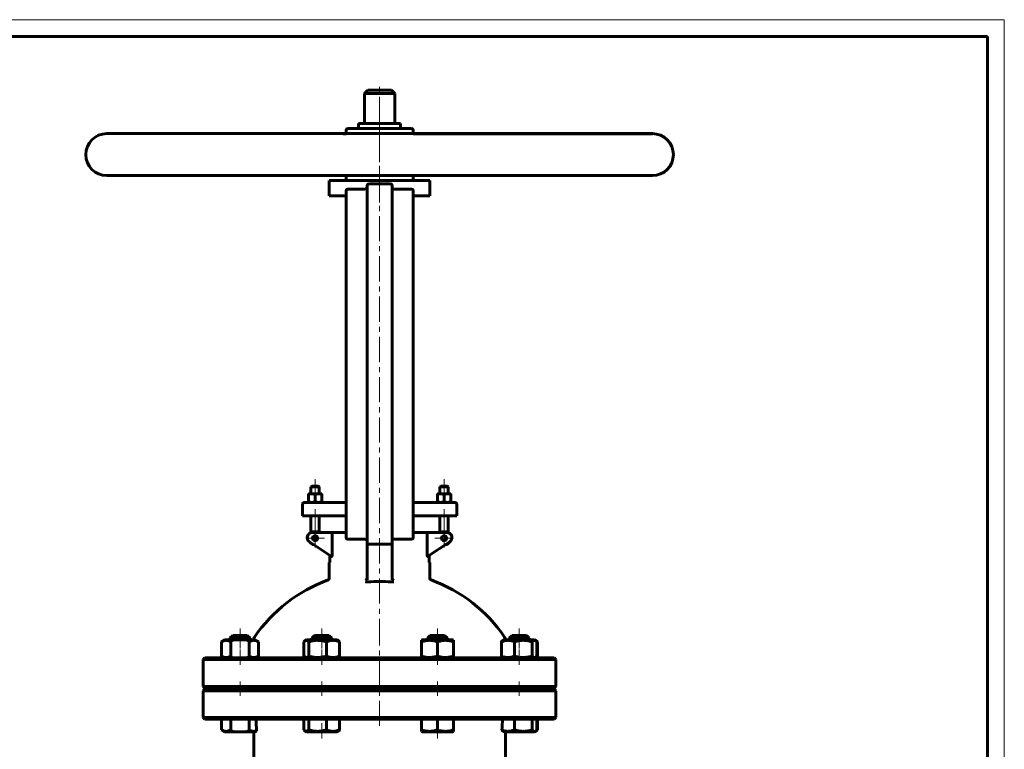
# Model space of a CAD drawing. Header units: millimetres. Extents: x 0 to 594, y 0 to 420.
# Tile 9 of 9: x 301 to 594, y 203 to 420. Entities that reach past the tile are written whole.
import ezdxf

# ---------------------------------------------------------------- set-up
doc = ezdxf.new("R2010")
doc.units = ezdxf.units.MM
for name, pattern in [('K5LT-1', [0]), ('K5LT_AXLED', [12, 7.5, -1.5, 1.5, -1.5]), ('K5LT_BASIC', [0]), ('K5LT_THIN', [0])]:
    doc.linetypes.add(name, pattern=pattern)
doc.layers.add('Системный слой (1)', color=251, linetype='Continuous', true_color=0x6c6c6c)

# ---------------------------------------------------------------- blocks, each defined once
blk = doc.blocks.new('U33')
at = {"layer": 'Системный слой (1)', "color": 143, "linetype": 'K5LT_BASIC', "lineweight": 60, "true_color": 0x33acca}
for start, end in [(109.917, 145.8521), (34.1479, 70.083)]:
    blk.add_arc((407.96, 210.72), 45, start, end, dxfattribs=at)
blk = doc.blocks.new('U34')
at = {"layer": 'Системный слой (1)', "color": 143, "linetype": 'K5LT_BASIC', "lineweight": 60, "true_color": 0x33acca}
for p, q in [((454.63, 230.14), (454.76, 230.21)), ((454.76, 230.21), (454.89, 230.27)), ((454.89, 230.27), (455.02, 230.34))]:
    blk.add_line(p, q, dxfattribs=at)
blk = doc.blocks.new('U35')
at = {"layer": 'Системный слой (1)', "color": 143, "linetype": 'K5LT_BASIC', "lineweight": 60, "true_color": 0x33acca}
for p, q in [((454.05, 229.78), (454.45, 230.02)), ((454.45, 230.02), (455.02, 230.34))]:
    blk.add_line(p, q, dxfattribs=at)
blk = doc.blocks.new('U36')
at = {"layer": 'Системный слой (1)', "color": 143, "linetype": 'K5LT_BASIC', "lineweight": 60, "true_color": 0x33acca}
for p, q in [((386.23, 207.78), (387.55, 207.78)), ((387.55, 207.78), (395.25, 207.78))]:
    blk.add_line(p, q, dxfattribs=at)
blk = doc.blocks.new('U37')
at = {"layer": 'Системный слой (1)', "color": 143, "linetype": 'K5LT_BASIC', "lineweight": 60, "true_color": 0x33acca}
for p, q in [((454.45, 234.95), (454.05, 235.18)), ((455.02, 234.62), (454.45, 234.95))]:
    blk.add_line(p, q, dxfattribs=at)
blk = doc.blocks.new('U38')
at = {"layer": 'Системный слой (1)', "color": 143, "linetype": 'K5LT_BASIC', "lineweight": 60, "true_color": 0x33acca}
for p, q in [((446.53, 235.66), (447.41, 235.66)), ((447.41, 235.66), (452.53, 235.66))]:
    blk.add_line(p, q, dxfattribs=at)
blk = doc.blocks.new('U39')
at = {"layer": 'Системный слой (1)', "color": 143, "linetype": 'K5LT_BASIC', "lineweight": 60, "true_color": 0x33acca}
for p, q in [((447.41, 236.53), (448.03, 236.53)), ((448.03, 236.53), (451.66, 236.53))]:
    blk.add_line(p, q, dxfattribs=at)
blk = doc.blocks.new('U40')
at = {"layer": 'Системный слой (1)', "color": 143, "linetype": 'K5LT_BASIC', "lineweight": 60, "true_color": 0x33acca}
for p, q in [((454.63, 208.14), (454.76, 208.21)), ((454.76, 208.21), (454.89, 208.27)), ((454.89, 208.27), (455.02, 208.34))]:
    blk.add_line(p, q, dxfattribs=at)
blk = doc.blocks.new('U41')
at = {"layer": 'Системный слой (1)', "color": 143, "linetype": 'K5LT_BASIC', "lineweight": 60, "true_color": 0x33acca}
for p, q in [((455.02, 208.34), (454.45, 208.02)), ((454.45, 208.02), (454.05, 207.78))]:
    blk.add_line(p, q, dxfattribs=at)
blk = doc.blocks.new('U42')
at = {"layer": 'Системный слой (1)', "color": 143, "linetype": 'K5LT_BASIC', "lineweight": 60, "true_color": 0x33acca}
for p, q in [((420.67, 207.78), (425.18, 207.78)), ((425.18, 207.78), (429.69, 207.78))]:
    blk.add_line(p, q, dxfattribs=at)
blk = doc.blocks.new('U43')
at = {"layer": 'Системный слой (1)', "color": 143, "linetype": 'K5LT_BASIC', "lineweight": 60, "true_color": 0x33acca}
for p, q in [((385.57, 234.75), (385.44, 234.62)), ((385.69, 234.86), (385.57, 234.75)), ((385.82, 234.95), (385.69, 234.86)), ((386.17, 235.04), (385.82, 234.95)), ((386.52, 234.92), (386.17, 235.04)), ((386.86, 234.62), (386.52, 234.92))]:
    blk.add_line(p, q, dxfattribs=at)
blk = doc.blocks.new('U44')
at = {"layer": 'Системный слой (1)', "color": 143, "linetype": 'K5LT_BASIC', "lineweight": 60, "true_color": 0x33acca}
for p, q in [((453.41, 208.34), (453.75, 208.04)), ((454.58, 208.1), (454.71, 208.21)), ((454.71, 208.21), (454.83, 208.34)), ((453.75, 208.04), (454.1, 207.92)), ((454.1, 207.92), (454.45, 208.02)), ((454.45, 208.02), (454.58, 208.1))]:
    blk.add_line(p, q, dxfattribs=at)
blk = doc.blocks.new('U45')
at = {"layer": 'Системный слой (1)', "color": 143, "linetype": 'K5LT_BASIC', "lineweight": 60, "true_color": 0x33acca}
for p, q in [((385.44, 208.34), (385.57, 208.21)), ((385.57, 208.21), (385.69, 208.1)), ((386.64, 208.13), (386.86, 208.34)), ((385.69, 208.1), (385.82, 208.02)), ((385.82, 208.02), (385.95, 207.96)), ((385.95, 207.96), (386.3, 207.94)), ((386.3, 207.94), (386.64, 208.13))]:
    blk.add_line(p, q, dxfattribs=at)
blk = doc.blocks.new('U46')
at = {"layer": 'Системный слой (1)', "color": 143, "linetype": 'K5LT_BASIC', "lineweight": 60, "true_color": 0x33acca}
for p, q in [((385.44, 230.34), (385.57, 230.21)), ((385.57, 230.21), (385.69, 230.1)), ((385.69, 230.1), (385.82, 230.02)), ((385.82, 230.02), (385.95, 229.96)), ((385.95, 229.96), (386.3, 229.94)), ((386.3, 229.94), (386.64, 230.13)), ((386.64, 230.13), (386.86, 230.34))]:
    blk.add_line(p, q, dxfattribs=at)
blk = doc.blocks.new('U47')
at = {"layer": 'Системный слой (1)', "color": 143, "linetype": 'K5LT_BASIC', "lineweight": 60, "true_color": 0x33acca}
for p, q in [((453.41, 230.34), (453.75, 230.04)), ((453.75, 230.04), (454.1, 229.92)), ((454.1, 229.92), (454.45, 230.02)), ((454.45, 230.02), (454.58, 230.1)), ((454.58, 230.1), (454.71, 230.21)), ((454.71, 230.21), (454.83, 230.34))]:
    blk.add_line(p, q, dxfattribs=at)
blk = doc.blocks.new('U48')
at = {"layer": 'Системный слой (1)', "color": 143, "linetype": 'K5LT_BASIC', "lineweight": 60, "true_color": 0x33acca}
for p, q in [((453.63, 234.83), (453.41, 234.62)), ((453.97, 235.03), (453.63, 234.83)), ((454.32, 235.01), (453.97, 235.03)), ((454.45, 234.95), (454.32, 235.01)), ((454.58, 234.86), (454.45, 234.95)), ((454.71, 234.75), (454.58, 234.86)), ((454.83, 234.62), (454.71, 234.75))]:
    blk.add_line(p, q, dxfattribs=at)
blk = doc.blocks.new('U49')
at = {"layer": 'Системный слой (1)', "color": 143, "linetype": 'K5LT_BASIC', "lineweight": 60, "true_color": 0x33acca}
for p, q in [((454.76, 234.76), (454.63, 234.82)), ((454.89, 234.69), (454.76, 234.76)), ((455.02, 234.62), (454.89, 234.69))]:
    blk.add_line(p, q, dxfattribs=at)
blk = doc.blocks.new('U50')
at = {"layer": 'Системный слой (1)', "color": 143, "linetype": 'K5LT_BASIC', "lineweight": 60, "true_color": 0x33acca}
for p, q in [((401.71, 389.03), (401.76, 389.03)), ((401.76, 389.03), (414.21, 389.03))]:
    blk.add_line(p, q, dxfattribs=at)
blk = doc.blocks.new('U51')
at = {"layer": 'Системный слой (1)', "color": 143, "linetype": 'K5LT_BASIC', "lineweight": 60, "true_color": 0x33acca}
for p, q in [((397.96, 386.03), (397.1, 386.03)), ((489.21, 386.03), (417.96, 386.03))]:
    blk.add_line(p, q, dxfattribs=at)
blk = doc.blocks.new('U52')
at = {"layer": 'Системный слой (1)', "color": 30, "linetype": 'K5LT_AXLED', "lineweight": 18, "true_color": 0xff8000}
for q in [(388.75, 268.23), (386, 265.48), (391.5, 265.48), (388.75, 262.73)]:
    blk.add_line((388.75, 265.48), q, dxfattribs=at)
blk = doc.blocks.new('U54')
at = {"layer": 'Системный слой (1)', "color": 30, "linetype": 'K5LT_AXLED', "lineweight": 18, "true_color": 0xff8000}
for q in [(427.17, 268.23), (424.42, 265.48), (429.92, 265.48), (427.17, 262.73)]:
    blk.add_line((427.17, 265.48), q, dxfattribs=at)
blk = doc.blocks.new('U56')
at = {"color": 7, "linetype": 'K5LT_THIN', "lineweight": 18, "true_color": 0xffffff}
for p, q in [((0, 420), (594, 420)), ((594, 420), (594, 0))]:
    blk.add_line(p, q, dxfattribs=at)
at = {"color": 143, "linetype": 'K5LT_BASIC', "lineweight": 60, "true_color": 0x33acca}
for p, q in [((20, 415), (589, 415)), ((589, 415), (589, 5))]:
    blk.add_line(p, q, dxfattribs=at)

msp = doc.modelspace()

# ---------------------------------------------------------------- linework, layer by layer
at = {"layer": 'Системный слой (1)', "color": 143, "linetype": 'K5LT_BASIC', "lineweight": 60, "true_color": 0x33acca}
for p, q in [((404.4586, 399.0317), (403.4586, 398.0317)), ((411.4586, 399.0317), (404.4586, 399.0317)), ((411.4586, 399.0317), (412.4586, 398.0317)), ((403.4586, 389.0317), (403.4586, 398.0317)), ((403.4586, 398.0317), (412.4586, 398.0317)), ((412.4586, 389.0317), (412.4586, 398.0317)), ((417.4586, 387.5317), (398.4586, 387.5317)), ((401.7086, 387.5317), (401.7086, 389.0317)), ((414.2086, 387.5317), (414.2086, 389.0317)), ((326.7086, 386.0317), (489.2086, 386.0317)), ((397.9586, 386.0317), (397.9586, 387.0317)), ((417.9586, 386.0317), (417.9586, 387.0317)), ((489.2086, 373.5317), (326.7086, 373.5317)), ((397.9586, 372.5317), (397.9586, 373.5317)), ((417.9586, 372.5317), (417.9586, 373.5317)), ((392.9586, 372.0317), (422.9586, 372.0317)), ((392.9586, 367.5317), (392.9586, 372.0317)), ((403.7086, 369.5317), (398.4586, 369.5317)), ((404.2086, 370.5317), (404.2086, 363.5317)), ((404.7086, 371.0317), (411.2086, 371.0317)), ((411.7086, 363.5317), (411.7086, 370.5317)), ((417.4586, 369.5317), (412.2086, 369.5317)), ((422.9586, 367.5317), (422.9586, 372.0317)), ((397.9586, 367.5317), (392.9586, 367.5317)), ((397.9586, 369.0317), (397.9586, 363.5317)), ((417.9586, 363.5317), (417.9586, 369.0317)), ((422.9586, 367.5317), (417.9586, 367.5317)), ((417.9586, 363.5317), (417.9586, 367.5317)), ((397.9586, 271.1567), (397.9586, 363.5317)), ((404.2086, 271.1567), (404.2086, 363.5317)), ((411.7086, 271.1567), (411.7086, 363.5317)), ((417.9586, 271.1567), (417.9586, 363.5317)), ((386.7514, 278.5281), (386.7514, 278.7067)), ((386.7514, 278.7067), (387.7514, 278.7067)), ((387.7514, 281.0317), (387.5014, 280.7817)), ((387.5014, 280.7817), (390.0014, 280.7817)), ((387.5014, 278.7067), (387.5014, 280.7817)), ((389.7514, 281.0317), (387.7514, 281.0317)), ((387.7514, 278.7067), (389.7514, 278.7067)), ((389.7514, 281.0317), (390.0014, 280.7817)), ((389.7514, 278.7067), (390.7514, 278.7067)), ((390.0014, 278.7067), (390.0014, 280.7817)), ((390.7514, 278.7067), (390.7514, 278.5281)), ((425.1657, 278.7067), (426.1657, 278.7067)), ((425.1657, 278.5281), (425.1657, 278.7067)), ((426.1657, 281.0317), (425.9157, 280.7817)), ((425.9157, 280.7817), (428.4157, 280.7817)), ((425.9157, 278.7067), (425.9157, 280.7817)), ((428.1657, 281.0317), (426.1657, 281.0317)), ((426.1657, 278.7067), (428.1657, 278.7067)), ((428.1657, 281.0317), (428.4157, 280.7817)), ((428.1657, 278.7067), (429.1657, 278.7067)), ((428.4157, 278.7067), (428.4157, 280.7817)), ((429.1657, 278.7067), (429.1657, 278.5281)), ((385.0014, 272.1567), (385.0014, 275.6567)), ((387.9053, 276.1567), (385.5014, 276.1567)), ((386.7514, 276.3354), (386.7514, 278.5281)), ((386.7514, 276.1567), (386.7514, 276.3354)), ((397.9586, 276.1567), (387.9053, 276.1567)), ((388.7514, 276.3354), (388.7514, 278.5281)), ((390.7514, 276.3354), (390.7514, 278.5281)), ((390.7514, 276.3354), (390.7514, 276.1567)), ((428.0118, 276.1567), (417.9586, 276.1567)), ((425.1657, 276.3354), (425.1657, 278.5281)), ((425.1657, 276.1567), (425.1657, 276.3354)), ((427.1657, 276.3354), (427.1657, 278.5281)), ((430.4157, 276.1567), (428.0118, 276.1567)), ((429.1657, 276.3354), (429.1657, 278.5281)), ((429.1657, 276.3354), (429.1657, 276.1567)), ((430.9157, 272.1567), (430.9157, 275.6567)), ((385.0014, 272.1567), (387.7752, 272.1567)), ((387.5014, 267.0992), (387.5014, 272.1567)), ((387.7752, 272.1567), (397.9586, 272.1567)), ((390.0014, 267.1567), (390.0014, 272.1567)), ((397.9586, 271.1567), (397.9586, 265.6567)), ((404.2086, 271.1567), (404.2086, 264.1567)), ((411.7086, 264.1567), (411.7086, 271.1567)), ((417.9586, 272.1567), (428.1419, 272.1567)), ((417.9586, 265.6567), (417.9586, 271.1567)), ((425.9157, 267.1567), (425.9157, 272.1567)), ((428.1419, 272.1567), (430.9157, 272.1567)), ((428.4157, 267.0992), (428.4157, 272.1567)), ((394.1745, 267.1567), (387.9127, 267.1567)), ((397.9586, 267.1567), (394.1745, 267.1567)), ((421.7426, 267.1567), (417.9586, 267.1567)), ((428.0044, 267.1567), (421.7426, 267.1567)), ((387.0807, 264.4087), (393.6495, 260.0295)), ((389.4794, 265.6567), (388.0234, 265.6567)), ((393.8164, 266.6567), (393.8164, 260.5191)), ((398.4586, 265.1567), (403.7086, 265.1567)), ((404.2086, 264.1567), (404.2086, 253.0988)), ((411.7086, 253.0988), (411.7086, 264.1567)), ((412.2086, 265.1567), (417.4586, 265.1567)), ((422.1007, 260.5191), (422.1007, 266.6567)), ((422.2676, 260.0295), (428.8364, 264.4087)), ((404.7086, 263.6567), (411.2086, 263.6567)), ((393.1684, 258.2817), (392.9586, 258.2817)), ((392.9586, 253.4959), (392.9586, 258.2817)), ((393.1684, 260.3502), (393.1684, 258.2817)), ((422.7488, 258.2817), (422.7488, 260.3502)), ((422.9586, 258.2817), (422.7488, 258.2817)), ((422.9586, 253.4959), (422.9586, 258.2817)), ((360.8991, 234.6204), (361.8715, 235.1817)), ((360.8991, 230.3431), (360.8991, 234.6204)), ((361.4664, 234.9479), (361.8715, 235.1817)), ((361.4664, 234.9478), (361.4664, 234.9479)), ((370.8965, 235.1817), (361.8715, 235.1817)), ((363.384, 235.6567), (364.259, 236.5317)), ((363.384, 235.1817), (363.384, 235.6567)), ((363.384, 235.6567), (369.384, 235.6567)), ((363.6416, 230.3431), (363.6416, 234.6204)), ((364.259, 236.5317), (368.509, 236.5317)), ((369.384, 235.6567), (368.509, 236.5317)), ((369.1264, 230.3431), (369.1264, 234.6204)), ((369.384, 235.1817), (369.384, 235.6567)), ((371.8688, 234.6204), (370.8965, 235.1817)), ((371.8688, 230.3431), (371.8688, 234.6204)), ((385.4399, 230.3431), (385.4399, 234.6204)), ((385.8202, 234.9479), (386.2253, 235.1817)), ((395.2503, 235.1817), (386.2253, 235.1817)), ((386.8594, 230.3431), (386.8594, 234.6204)), ((387.7378, 235.6567), (388.6128, 236.5317)), ((387.7378, 235.1817), (387.7378, 235.6567)), ((387.7378, 235.6567), (393.7378, 235.6567)), ((388.6128, 236.5317), (392.8628, 236.5317)), ((392.1574, 230.3431), (392.1574, 234.6204)), ((393.7378, 235.6567), (392.8628, 236.5317)), ((393.7378, 235.1817), (393.7378, 235.6567)), ((395.6554, 234.9479), (395.2503, 235.1817)), ((396.0357, 230.3431), (396.0357, 234.6204)), ((420.4293, 235.0446), (420.6668, 235.1817)), ((420.4293, 234.6204), (420.4293, 235.0446)), ((420.4293, 230.3431), (420.4293, 234.6204)), ((429.6918, 235.1817), (420.6668, 235.1817)), ((422.1793, 235.6567), (423.0543, 236.5317)), ((422.1793, 235.1817), (422.1793, 235.6567)), ((422.1793, 235.6567), (428.1793, 235.6567)), ((423.0543, 236.5317), (427.3043, 236.5317)), ((425.1793, 230.3431), (425.1793, 234.6204)), ((428.1793, 235.6567), (427.3043, 236.5317)), ((428.1793, 235.1817), (428.1793, 235.6567)), ((429.9293, 235.0446), (429.6918, 235.1817)), ((429.9293, 235.0446), (429.9293, 234.6204)), ((429.9293, 230.3431), (429.9293, 234.6204)), ((444.2352, 230.3431), (444.2352, 234.6204)), ((444.6156, 234.9479), (445.0206, 235.1817)), ((454.0456, 235.1817), (445.0206, 235.1817)), ((446.5331, 235.6567), (447.4081, 236.5317)), ((446.5331, 235.1817), (446.5331, 235.6567)), ((448.1136, 230.3431), (448.1136, 234.6204)), ((452.5331, 235.6567), (451.6581, 236.5317)), ((452.5331, 235.1817), (452.5331, 235.6567)), ((453.4115, 230.3431), (453.4115, 234.6204)), ((454.4507, 234.9479), (454.0456, 235.1817)), ((454.8311, 230.3431), (454.8311, 234.6204)), ((455.018, 230.3431), (455.018, 234.6204)), ((355.9586, 229.7817), (355.4586, 229.2817)), ((355.4586, 221.2817), (355.4586, 229.2817)), ((355.4586, 229.2817), (460.4586, 229.2817)), ((459.9586, 229.7817), (355.9586, 229.7817)), ((361.8715, 229.7817), (360.8991, 230.3431)), ((361.4664, 230.0156), (361.4663, 230.0157)), ((361.8715, 229.7817), (361.4664, 230.0156)), ((370.8965, 229.7817), (371.8688, 230.3431)), ((386.2253, 229.7817), (385.8202, 230.0156)), ((395.2503, 229.7817), (395.6554, 230.0156)), ((420.4293, 229.9189), (420.4293, 230.3431)), ((420.6668, 229.7817), (420.4293, 229.9189)), ((429.6918, 229.7817), (429.9293, 229.9189)), ((429.9293, 230.3431), (429.9293, 229.9189)), ((445.0206, 229.7817), (444.6156, 230.0156)), ((454.0456, 229.7817), (454.4507, 230.0156)), ((459.9586, 229.7817), (460.4586, 229.2817)), ((460.4586, 221.2817), (460.4586, 229.2817)), ((355.9586, 220.7817), (355.4586, 221.2817)), ((460.4586, 221.2817), (355.4586, 221.2817)), ((355.9586, 220.5317), (355.4586, 220.0317)), ((355.4586, 212.0317), (355.4586, 220.0317)), ((355.4586, 220.0317), (460.4586, 220.0317)), ((355.9586, 220.7817), (459.9586, 220.7817)), ((459.9586, 220.5317), (355.9586, 220.5317)), ((363.384, 220.5317), (363.384, 220.7817)), ((369.384, 220.5317), (369.384, 220.7817)), ((370.4586, 220.5317), (370.4586, 220.7817)), ((387.7378, 220.5317), (387.7378, 220.7817)), ((393.7378, 220.5317), (393.7378, 220.7817)), ((422.1793, 220.5317), (422.1793, 220.7817)), ((428.1793, 220.5317), (428.1793, 220.7817)), ((445.4586, 220.5317), (445.4586, 220.7817)), ((446.5331, 220.5317), (446.5331, 220.7817)), ((452.5331, 220.5317), (452.5331, 220.7817)), ((459.9586, 220.7817), (460.4586, 221.2817)), ((459.9586, 220.5317), (460.4586, 220.0317)), ((460.4586, 212.0317), (460.4586, 220.0317)), ((355.9586, 211.5317), (355.4586, 212.0317)), ((460.4586, 212.0317), (355.4586, 212.0317)), ((355.9586, 211.5317), (459.9586, 211.5317)), ((360.8991, 211.5317), (360.8991, 208.3431)), ((363.6416, 211.5317), (363.6416, 208.3431)), ((369.1264, 211.5317), (369.1264, 208.3431)), ((385.4399, 211.5317), (385.4399, 208.3431)), ((386.8594, 211.5317), (386.8594, 208.3431)), ((392.1574, 211.5317), (392.1574, 208.3431)), ((396.0357, 211.5317), (396.0357, 208.3431)), ((420.4293, 211.5317), (420.4293, 208.3431)), ((425.1793, 211.5317), (425.1793, 208.3431)), ((429.9293, 211.5317), (429.9293, 208.3431)), ((448.1136, 211.5317), (448.1136, 208.3431)), ((453.4115, 211.5317), (453.4115, 208.3431)), ((454.8311, 211.5317), (454.8311, 208.3431)), ((455.018, 211.5317), (455.018, 208.3431)), ((459.9586, 211.5317), (460.4586, 212.0317)), ((360.8991, 208.3431), (361.8715, 207.7817)), ((420.4293, 207.9189), (420.4293, 208.3431)), ((429.9293, 208.3431), (429.9293, 207.9189)), ((361.4664, 208.0156), (361.8715, 207.7817)), ((361.8715, 207.7817), (370.8965, 207.7817)), ((370.4586, 199.3448), (370.4586, 207.7817)), ((370.9742, 207.8266), (370.8965, 207.7817)), ((385.8202, 208.0156), (386.2253, 207.7817)), ((395.6554, 208.0156), (395.2503, 207.7817)), ((420.4293, 207.9189), (420.6668, 207.7817)), ((429.9293, 207.9189), (429.6918, 207.7817)), ((444.9429, 207.8266), (445.0206, 207.7817)), ((445.0206, 207.7817), (454.0456, 207.7817)), ((445.4586, 207.7817), (445.4586, 199.3448)), ((454.4507, 208.0156), (454.0456, 207.7817))]:
    msp.add_line(p, q, dxfattribs=at)
at = {"layer": 'Системный слой (1)', "color": 30, "linetype": 'K5LT_AXLED', "lineweight": 18, "true_color": 0xff8000}
for p, q in [((407.9586, 365.5317), (407.9586, 401.0317)), ((407.9586, 384.0317), (407.9586, 391.0317)), ((407.9586, 233.9776), (407.9586, 385.5317)), ((407.9586, 370.0317), (407.9586, 375.5317)), ((388.7514, 283.0317), (388.7514, 276.7067)), ((427.1657, 283.0317), (427.1657, 276.7067)), ((388.7514, 274.1567), (388.7514, 265.0375)), ((427.1657, 274.1567), (427.1657, 265.0375)), ((366.384, 232.6204), (366.384, 238.5317)), ((390.7378, 238.5317), (390.7378, 232.6204)), ((407.9586, 209.5317), (407.9586, 237.9776)), ((425.1793, 238.5317), (425.1793, 232.6204)), ((449.5331, 232.6204), (449.5331, 238.5317)), ((366.384, 227.7817), (366.384, 232.3431)), ((390.7378, 232.3431), (390.7378, 227.7817)), ((425.1793, 232.3431), (425.1793, 227.7817)), ((449.5331, 227.7817), (449.5331, 232.3431)), ((366.384, 218.5317), (366.384, 222.7817)), ((390.7378, 222.7817), (390.7378, 218.5317)), ((425.1793, 222.7817), (425.1793, 218.5317)), ((449.5331, 218.5317), (449.5331, 222.7817)), ((390.7378, 210.3431), (390.7378, 205.7817)), ((425.1793, 210.3431), (425.1793, 205.7817))]:
    msp.add_line(p, q, dxfattribs=at)
at = {"layer": 'Системный слой (1)', "color": 7, "linetype": 'K5LT_THIN', "lineweight": 18, "true_color": 0xffffff}
for p, q in [((363.8576, 235.6567), (363.8576, 236.1303)), ((363.8576, 235.1817), (363.8576, 235.6567)), ((368.9104, 235.6567), (368.9104, 236.1303)), ((368.9104, 235.1817), (368.9104, 235.6567)), ((388.2114, 235.6567), (388.2114, 236.1303)), ((388.2114, 235.1817), (388.2114, 235.6567)), ((393.2642, 235.6567), (393.2642, 236.1303)), ((393.2642, 235.1817), (393.2642, 235.6567)), ((422.6529, 235.6567), (422.6529, 236.1303)), ((422.6529, 235.1817), (422.6529, 235.6567)), ((427.7057, 235.6567), (427.7057, 236.1303)), ((427.7057, 235.1817), (427.7057, 235.6567)), ((447.0067, 235.6567), (447.0067, 236.1303)), ((447.0067, 235.1817), (447.0067, 235.6567)), ((452.0595, 235.6567), (452.0595, 236.1303)), ((452.0595, 235.1817), (452.0595, 235.6567))]:
    msp.add_line(p, q, dxfattribs=at)
at = {"layer": 'Системный слой (1)', "color": 143, "linetype": 'K5LT_BASIC', "lineweight": 60, "true_color": 0x33acca}
for centre in [(388.7514, 265.4763), (427.1657, 265.4763)]:
    msp.add_circle(centre, 0.75, dxfattribs=at)
for centre, radius, start, end in [((398.4586, 387.0317), 0.5, 90, 180), ((417.4586, 387.0317), 0.5, 0, 90), ((326.7086, 379.7817), 6.25, 90, 270), ((489.2086, 379.7817), 6.25, 270, 90), ((398.4586, 372.5317), 0.5, 180, 270), ((417.4586, 372.5317), 0.5, 270, 0), ((398.4586, 369.0317), 0.5, 90, 180), ((403.7086, 370.0317), 0.5, 270, 0), ((404.7086, 370.5317), 0.5, 90, 180), ((411.2086, 370.5317), 0.5, 0, 90), ((412.2086, 370.0317), 0.5, 180, 270), ((417.4586, 369.0317), 0.5, 0, 90), ((385.5014, 275.6567), 0.5, 90, 180), ((430.4157, 275.6567), 0.5, 0, 90), ((387.9127, 265.6567), 1.5, 90, 236.309932), ((388.7514, 265.4763), 2, 57.164742, 124.279557), ((427.1657, 265.4763), 2, 55.720443, 122.835258), ((428.0044, 265.6567), 1.5, 303.690068, 90), ((388.7514, 265.4763), 2, 211.432739, 261.144264), ((398.4586, 265.6567), 0.5, 180, 270), ((403.7086, 264.6567), 0.5, 0, 90), ((404.7086, 264.1567), 0.5, 180, 270), ((411.2086, 264.1567), 0.5, 270, 0), ((412.2086, 264.6567), 0.5, 90, 180), ((417.4586, 265.6567), 0.5, 270, 0), ((427.1657, 265.4763), 2, 278.855736, 328.567261), ((392.4586, 253.4959), 0.5, 289.91705, 0), ((407.9586, 210.7174), 41.8659, 85.25638, 94.74362), ((423.4586, 253.4959), 0.5, 180, 250.08295), ((371.9586, 235.1356), 1.5, 145.851576, 178.238768), ((443.9586, 235.1356), 1.5, 1.761232, 34.148424)]:
    msp.add_arc(centre, radius, start, end, dxfattribs=at)
for centre, major_axis, ratio, start_param, end_param in [((380.4586, 153.5245), (-8.636, 93.8664), 0.05371245, 0.89969799, 0.94569162), ((435.4586, 188.6217), (-7.0711, -66.7457), 0.10594035, -4.40196539, -4.35082107)]:
    msp.add_ellipse(centre, major_axis=major_axis, ratio=ratio, start_param=start_param, end_param=end_param, dxfattribs=at)
for points, knots in [([(387.7514, 278.7067), (387.6795, 278.7067), (387.542, 278.701), (387.3322, 278.676), (387.0773, 278.6268), (386.8788, 278.5706), (386.7514, 278.5281)], [0, 0, 0, 0, 1.56500174, 3.0195253, 4.59093933, 7, 7, 7, 7]), ([(388.7514, 278.5281), (388.6423, 278.5644), (388.4588, 278.6178), (388.2283, 278.666), (388.0373, 278.693), (387.8849, 278.7047), (387.7875, 278.7067), (387.7514, 278.7067)], [0, 0, 0, 0, 2.35900254, 4.17100942, 5.56387852, 7.10137524, 8, 8, 8, 8]), ([(389.7514, 278.7067), (389.6795, 278.7067), (389.542, 278.701), (389.3322, 278.676), (389.0773, 278.6268), (388.8788, 278.5706), (388.7514, 278.5281)], [0, 0, 0, 0, 1.56500174, 3.0195253, 4.59093933, 7, 7, 7, 7]), ([(390.7514, 278.5281), (390.6423, 278.5644), (390.4588, 278.6178), (390.2283, 278.666), (390.0373, 278.693), (389.8849, 278.7047), (389.7875, 278.7067), (389.7514, 278.7067)], [0, 0, 0, 0, 2.35900254, 4.17100942, 5.56387852, 7.10137524, 8, 8, 8, 8]), ([(426.1657, 278.7067), (426.0938, 278.7067), (425.9564, 278.701), (425.7465, 278.676), (425.4917, 278.6268), (425.2932, 278.5706), (425.1657, 278.5281)], [0, 0, 0, 0, 1.56500174, 3.0195253, 4.59093933, 7, 7, 7, 7]), ([(427.1657, 278.5281), (427.0567, 278.5644), (426.8731, 278.6178), (426.6426, 278.666), (426.4517, 278.693), (426.2992, 278.7047), (426.2018, 278.7067), (426.1657, 278.7067)], [0, 0, 0, 0, 2.35900254, 4.17100942, 5.56387852, 7.10137524, 8, 8, 8, 8]), ([(428.1657, 278.7067), (428.0938, 278.7067), (427.9564, 278.701), (427.7465, 278.676), (427.4917, 278.6268), (427.2932, 278.5706), (427.1657, 278.5281)], [0, 0, 0, 0, 1.56500174, 3.0195253, 4.59093933, 7, 7, 7, 7]), ([(429.1657, 278.5281), (429.0567, 278.5644), (428.8731, 278.6178), (428.6426, 278.666), (428.4517, 278.693), (428.2992, 278.7047), (428.2018, 278.7067), (428.1657, 278.7067)], [0, 0, 0, 0, 2.35900254, 4.17100942, 5.56387852, 7.10137524, 8, 8, 8, 8]), ([(386.7514, 276.3354), (386.8604, 276.299), (387.044, 276.2457), (387.2745, 276.1975), (387.4654, 276.1705), (387.6179, 276.1588), (387.7153, 276.1567), (387.7514, 276.1567)], [0, 0, 0, 0, 2.35900254, 4.17100942, 5.56387852, 7.10137524, 8, 8, 8, 8]), ([(387.7514, 276.1567), (387.8233, 276.1567), (387.9607, 276.1625), (388.1706, 276.1875), (388.4254, 276.2367), (388.6239, 276.2929), (388.7514, 276.3354)], [0, 0, 0, 0, 1.56500174, 3.0195253, 4.59093933, 7, 7, 7, 7]), ([(388.7514, 276.3354), (388.8604, 276.299), (389.044, 276.2457), (389.2745, 276.1975), (389.4654, 276.1705), (389.6179, 276.1588), (389.7153, 276.1567), (389.7514, 276.1567)], [0, 0, 0, 0, 2.35900254, 4.17100942, 5.56387852, 7.10137524, 8, 8, 8, 8]), ([(389.7514, 276.1567), (389.8233, 276.1567), (389.9607, 276.1625), (390.1706, 276.1875), (390.4254, 276.2367), (390.6239, 276.2929), (390.7514, 276.3354)], [0, 0, 0, 0, 1.56500174, 3.0195253, 4.59093933, 7, 7, 7, 7]), ([(425.1657, 276.3354), (425.2748, 276.299), (425.4583, 276.2457), (425.6888, 276.1975), (425.8798, 276.1705), (426.0322, 276.1588), (426.1296, 276.1567), (426.1657, 276.1567)], [0, 0, 0, 0, 2.35900254, 4.17100942, 5.56387852, 7.10137524, 8, 8, 8, 8]), ([(426.1657, 276.1567), (426.2377, 276.1567), (426.3751, 276.1625), (426.5849, 276.1875), (426.8398, 276.2367), (427.0383, 276.2929), (427.1657, 276.3354)], [0, 0, 0, 0, 1.56500174, 3.0195253, 4.59093933, 7, 7, 7, 7]), ([(427.1657, 276.3354), (427.2748, 276.299), (427.4583, 276.2457), (427.6888, 276.1975), (427.8798, 276.1705), (428.0322, 276.1588), (428.1296, 276.1567), (428.1657, 276.1567)], [0, 0, 0, 0, 2.35900254, 4.17100942, 5.56387852, 7.10137524, 8, 8, 8, 8]), ([(428.1657, 276.1567), (428.2377, 276.1567), (428.3751, 276.1625), (428.5849, 276.1875), (428.8398, 276.2367), (429.0383, 276.2929), (429.1657, 276.3354)], [0, 0, 0, 0, 1.56500174, 3.0195253, 4.59093933, 7, 7, 7, 7]), ([(394.1745, 267.1567), (394.1339, 267.1567), (394.0808, 267.1444), (394.0236, 267.1116), (393.9729, 267.075), (393.9299, 267.0284), (393.8938, 266.9693), (393.8798, 266.9428), (393.8673, 266.9156), (393.8518, 266.8767), (393.8369, 266.8282), (393.8235, 266.7635), (393.8175, 266.7083), (393.8164, 266.6695), (393.8164, 266.6567)], [0, 0, 0, 0, 3.53180418, 4.61157715, 5.26789158, 8.34968162, 9.03623917, 9.66261115, 10.18531988, 10.8187399, 12.09829611, 12.99953445, 14.3460853, 15, 15, 15, 15]), ([(421.7426, 267.1567), (421.7832, 267.1567), (421.8363, 267.1444), (421.8935, 267.1116), (421.9442, 267.075), (421.9872, 267.0284), (422.0233, 266.9693), (422.0373, 266.9428), (422.0498, 266.9156), (422.0654, 266.8767), (422.0802, 266.8282), (422.0936, 266.7635), (422.0996, 266.7083), (422.1007, 266.6695), (422.1007, 266.6567)], [0, 0, 0, 0, 3.53180418, 4.61157715, 5.26789158, 8.34968162, 9.03623917, 9.66261115, 10.18531988, 10.8187399, 12.09829611, 12.99953445, 14.3460853, 15, 15, 15, 15]), ([(393.8164, 260.5191), (393.8163, 260.5037), (393.8161, 260.483), (393.8154, 260.4522), (393.8141, 260.423), (393.8125, 260.3939), (393.8106, 260.3698), (393.808, 260.3403), (393.805, 260.312), (393.7996, 260.2729), (393.7953, 260.2459), (393.7887, 260.2128), (393.7813, 260.1797), (393.7728, 260.1497), (393.7646, 260.1253), (393.7594, 260.1116), (393.7524, 260.0947), (393.7444, 260.078), (393.7342, 260.0609), (393.7191, 260.0401), (393.7059, 260.029), (393.6912, 260.0222), (393.6842, 260.0205), (393.6738, 260.0201), (393.6667, 260.0213), (393.6578, 260.0245), (393.6529, 260.0273), (393.6495, 260.0295)], [0, 0, 0, 0, 1.60735497, 2.12010559, 3.12506269, 4.5649335, 5.05668431, 5.57313977, 7.58150776, 7.98804575, 9.77158222, 10.57199192, 11.86091783, 13.82695903, 14.61472748, 15.53406846, 16.01530853, 17.47796166, 18.58345369, 19.68249814, 22.68433221, 22.88826077, 24.45726709, 24.94933152, 26.31060031, 26.78159392, 28, 28, 28, 28]), ([(422.2676, 260.0295), (422.2625, 260.0263), (422.256, 260.0228), (422.2442, 260.0201), (422.2369, 260.02), (422.226, 260.0223), (422.2186, 260.0252), (422.2076, 260.0324), (422.1972, 260.0419), (422.1862, 260.056), (422.1774, 260.07), (422.169, 260.0857), (422.1615, 260.102), (422.1549, 260.1189), (422.1495, 260.134), (422.1419, 260.1578), (422.1328, 260.1919), (422.125, 260.2291), (422.1189, 260.2639), (422.1151, 260.2901), (422.1109, 260.3229), (422.108, 260.3515), (422.1048, 260.3899), (422.103, 260.4223), (422.1011, 260.4685), (422.1007, 260.4981), (422.1007, 260.5191)], [0, 0, 0, 0, 1.78826946, 2.13174723, 3.78978157, 4.09838851, 5.55331109, 6.09076154, 7.55137691, 8.86823967, 9.71785912, 10.57623447, 11.86466321, 12.514831, 13.24039577, 14.12060655, 15.85227686, 17.56338892, 18.39851982, 19.64093797, 20.31584909, 21.74482742, 22.49523463, 24.07970249, 24.89294487, 27, 27, 27, 27]), ([(403.7553, 253.0258), (403.7961, 253.0398), (403.8565, 253.0678), (403.9369, 253.121), (403.9962, 253.1703), (404.0506, 253.2268), (404.0977, 253.2874), (404.132, 253.3429), (404.1565, 253.3923), (404.176, 253.4393), (404.187, 253.4741), (404.1925, 253.4959)], [0, 0, 0, 0, 2.59171802, 3.8764163, 5.42501997, 6.81637017, 8.05125489, 9.42873979, 10.15495556, 10.85228243, 12, 12, 12, 12]), ([(404.4964, 252.4399), (404.4638, 252.4372), (404.4212, 252.4345), (404.357, 252.4322), (404.3086, 252.4314), (404.2453, 252.4318), (404.1972, 252.4335), (404.1354, 252.4368), (404.091, 252.4404), (404.0379, 252.4458), (403.9972, 252.4508), (403.9568, 252.4566), (403.9244, 252.4617), (403.8833, 252.4688), (403.843, 252.4768), (403.7949, 252.4873), (403.771, 252.4931), (403.7553, 252.4971)], [0, 0, 0, 0, 2.11567712, 2.78270921, 4.22069897, 5.31301716, 7.01546293, 7.4982054, 9.59531423, 10.16918668, 11.36345985, 12.61932446, 13.25355356, 13.89700642, 15.88901356, 16.58061821, 18, 18, 18, 18]), ([(412.1619, 252.4971), (412.1443, 252.4927), (412.109, 252.4841), (412.0605, 252.4737), (412.0236, 252.4669), (411.9992, 252.4627), (411.964, 252.457), (411.9231, 252.451), (411.8818, 252.4461), (411.8278, 252.4404), (411.7789, 252.4364), (411.7087, 252.4331), (411.6686, 252.4319), (411.6174, 252.4315), (411.5714, 252.4319), (411.5106, 252.4338), (411.4585, 252.4369), (411.4281, 252.4393), (411.4207, 252.4399)], [0, 0, 0, 0, 1.66278884, 3.27542499, 4.31220231, 4.82213202, 5.32130319, 7.23154002, 8.12319634, 8.55845355, 11.39849751, 11.78810615, 13.66935025, 14.2677074, 15.40059017, 16.90286657, 18.49639795, 19, 19, 19, 19]), ([(412.1619, 253.0258), (412.121, 253.0398), (412.0605, 253.0678), (411.9802, 253.1211), (411.9208, 253.1704), (411.8666, 253.2268), (411.8248, 253.2805), (411.7915, 253.3322), (411.7551, 253.4007), (411.7344, 253.4571), (411.7246, 253.4959)], [0, 0, 0, 0, 2.37337091, 3.55134585, 4.9693868, 6.24493017, 7.37730435, 8.2247886, 9.14384116, 11, 11, 11, 11]), ([(363.6416, 234.6204), (363.5208, 234.6901), (363.3224, 234.7934), (363.0557, 234.9018), (362.8484, 234.9674), (362.6616, 235.0102), (362.47, 235.0379), (362.2775, 235.0479), (362.0928, 235.0393), (361.906, 235.0152), (361.7122, 234.9734), (361.4321, 234.8857), (361.1613, 234.7657), (360.9635, 234.6575), (360.8991, 234.6204)], [0, 0, 0, 0, 2.03193949, 3.31163349, 4.3966445, 5.4235888, 6.35058924, 7.49983039, 8.53318741, 9.33577528, 10.52418436, 11.68484669, 13.91500354, 15, 15, 15, 15]), ([(371.8688, 234.6204), (371.748, 234.6901), (371.5496, 234.7934), (371.283, 234.9018), (371.0757, 234.9674), (370.8888, 235.0102), (370.6972, 235.0379), (370.5048, 235.0479), (370.32, 235.0393), (370.1333, 235.0152), (369.9394, 234.9734), (369.6594, 234.8857), (369.3886, 234.7657), (369.1908, 234.6575), (369.1264, 234.6204)], [0, 0, 0, 0, 2.03193949, 3.31163349, 4.3966445, 5.4235888, 6.35058924, 7.49983039, 8.53318741, 9.33577528, 10.52418436, 11.68484669, 13.91500354, 15, 15, 15, 15]), ([(392.1574, 234.6204), (391.9766, 234.6744), (391.7096, 234.7481), (391.2616, 234.8541), (390.8629, 234.9319), (390.494, 234.9838), (390.196, 235.0153), (389.8941, 235.0379), (389.5223, 235.0479), (389.2133, 235.0405), (388.8993, 235.0224), (388.5697, 234.9914), (388.1105, 234.9245), (387.5386, 234.8099), (387.1101, 234.6953), (386.8594, 234.6204)], [0, 0, 0, 0, 1.67981626, 2.46425431, 4.10062144, 5.2997801, 5.78516139, 6.77396186, 7.99981908, 9.10206657, 9.53045066, 10.80659157, 12.05516695, 13.66764409, 16, 16, 16, 16]), ([(396.0357, 234.6204), (395.885, 234.6819), (395.6643, 234.7642), (395.3358, 234.8662), (395.0624, 234.9369), (394.778, 234.9915), (394.5193, 235.0253), (394.2803, 235.0428), (394.0485, 235.0464), (393.8278, 235.0377), (393.5813, 235.0152), (393.3072, 234.9734), (392.9111, 234.8857), (392.5281, 234.7657), (392.2484, 234.6575), (392.1574, 234.6204)], [0, 0, 0, 0, 1.91244871, 2.78068749, 4.10062144, 5.2997801, 6.27754197, 7.2675193, 8.21485807, 9.10206657, 9.9581603, 11.22579665, 12.46383647, 14.84267045, 16, 16, 16, 16]), ([(395.6554, 234.9479), (395.6963, 234.9242), (395.7651, 234.8776), (395.8922, 234.7718), (395.9779, 234.6849), (396.0357, 234.6204)], [0, 0, 0, 0, 1.91250327, 3.22030261, 6, 6, 6, 6]), ([(425.1793, 234.6204), (425.0172, 234.6744), (424.7471, 234.7576), (424.345, 234.8614), (423.9872, 234.9369), (423.688, 234.9838), (423.4208, 235.0153), (423.1501, 235.0379), (422.8167, 235.0479), (422.5397, 235.0405), (422.2582, 235.0224), (421.9627, 234.9914), (421.551, 234.9245), (421.0382, 234.8099), (420.6541, 234.6953), (420.4293, 234.6204)], [0, 0, 0, 0, 1.67981626, 2.78068749, 4.10062144, 5.2997801, 5.78516139, 6.77396186, 7.99981908, 9.10206657, 9.53045066, 10.80659157, 12.05516695, 13.66764409, 16, 16, 16, 16]), ([(429.9293, 234.6204), (429.7672, 234.6744), (429.4971, 234.7576), (429.095, 234.8614), (428.7372, 234.9369), (428.438, 234.9838), (428.1708, 235.0153), (427.9001, 235.0379), (427.5667, 235.0479), (427.2897, 235.0405), (427.0082, 235.0224), (426.7127, 234.9914), (426.301, 234.9245), (425.7882, 234.8099), (425.4041, 234.6953), (425.1793, 234.6204)], [0, 0, 0, 0, 1.67981626, 2.78068749, 4.10062144, 5.2997801, 5.78516139, 6.77396186, 7.99981908, 9.10206657, 9.53045066, 10.80659157, 12.05516695, 13.66764409, 16, 16, 16, 16]), ([(448.1136, 234.6204), (447.9629, 234.6819), (447.7422, 234.7642), (447.4136, 234.8662), (447.1402, 234.9369), (446.8559, 234.9915), (446.5971, 235.0253), (446.3582, 235.0428), (446.1264, 235.0464), (445.9057, 235.0377), (445.6592, 235.0152), (445.385, 234.9734), (444.9889, 234.8857), (444.606, 234.7657), (444.3263, 234.6575), (444.2352, 234.6204)], [0, 0, 0, 0, 1.91244871, 2.78068749, 4.10062144, 5.2997801, 6.27754197, 7.2675193, 8.21485807, 9.10206657, 9.9581603, 11.22579665, 12.46383647, 14.84267045, 16, 16, 16, 16]), ([(444.2352, 234.6204), (444.2751, 234.6649), (444.3435, 234.7363), (444.47, 234.8513), (444.557, 234.9141), (444.6156, 234.9479)], [0, 0, 0, 0, 1.91828185, 3.26766112, 6, 6, 6, 6]), ([(453.4115, 234.6204), (453.2307, 234.6744), (452.9637, 234.7481), (452.5157, 234.8541), (452.117, 234.9319), (451.7481, 234.9838), (451.4501, 235.0153), (451.1482, 235.0379), (450.7764, 235.0479), (450.4674, 235.0405), (450.1534, 235.0224), (449.8238, 234.9914), (449.3647, 234.9245), (448.7927, 234.8099), (448.3642, 234.6953), (448.1136, 234.6204)], [0, 0, 0, 0, 1.67981626, 2.46425431, 4.10062144, 5.2997801, 5.78516139, 6.77396186, 7.99981908, 9.10206657, 9.53045066, 10.80659157, 12.05516695, 13.66764409, 16, 16, 16, 16]), ([(360.8991, 230.3431), (361.0199, 230.2734), (361.2183, 230.1701), (361.485, 230.0616), (361.6923, 229.9961), (361.8791, 229.9533), (362.0707, 229.9255), (362.2632, 229.9155), (362.4479, 229.9242), (362.6347, 229.9482), (362.8285, 229.9901), (363.1086, 230.0777), (363.3794, 230.1977), (363.5772, 230.3059), (363.6416, 230.3431)], [0, 0, 0, 0, 2.03193949, 3.31163349, 4.3966445, 5.4235888, 6.35058924, 7.49983039, 8.53318741, 9.33577528, 10.52418436, 11.68484669, 13.91500354, 15, 15, 15, 15]), ([(369.1264, 230.3431), (369.2471, 230.2734), (369.4456, 230.1701), (369.7122, 230.0616), (369.9195, 229.9961), (370.1064, 229.9533), (370.298, 229.9255), (370.4904, 229.9155), (370.6752, 229.9242), (370.8619, 229.9482), (371.0558, 229.9901), (371.3358, 230.0777), (371.6066, 230.1977), (371.8044, 230.3059), (371.8688, 230.3431)], [0, 0, 0, 0, 2.03193949, 3.31163349, 4.3966445, 5.4235888, 6.35058924, 7.49983039, 8.53318741, 9.33577528, 10.52418436, 11.68484669, 13.91500354, 15, 15, 15, 15]), ([(386.8594, 230.3431), (387.0402, 230.2891), (387.3072, 230.2154), (387.7552, 230.1094), (388.154, 230.0315), (388.5228, 229.9797), (388.8209, 229.9482), (389.1228, 229.9255), (389.4946, 229.9155), (389.8035, 229.923), (390.1176, 229.941), (390.4471, 229.972), (390.9063, 230.039), (391.4782, 230.1536), (391.9067, 230.2682), (392.1574, 230.3431)], [0, 0, 0, 0, 1.67981626, 2.46425431, 4.10062144, 5.2997801, 5.78516139, 6.77396186, 7.99981908, 9.10206657, 9.53045066, 10.80659157, 12.05516695, 13.66764409, 16, 16, 16, 16]), ([(392.1574, 230.3431), (392.3081, 230.2816), (392.5288, 230.1993), (392.8574, 230.0972), (393.1308, 230.0266), (393.4151, 229.972), (393.6738, 229.9382), (393.9128, 229.9207), (394.1446, 229.9171), (394.3653, 229.9258), (394.6118, 229.9482), (394.8859, 229.9901), (395.282, 230.0777), (395.665, 230.1977), (395.9447, 230.3059), (396.0357, 230.3431)], [0, 0, 0, 0, 1.91244871, 2.78068749, 4.10062144, 5.2997801, 6.27754197, 7.2675193, 8.21485807, 9.10206657, 9.9581603, 11.22579665, 12.46383647, 14.84267045, 16, 16, 16, 16]), ([(396.0357, 230.3431), (395.9958, 230.2986), (395.9275, 230.2271), (395.8009, 230.1122), (395.7139, 230.0494), (395.6554, 230.0156)], [0, 0, 0, 0, 1.91828185, 3.26766112, 6, 6, 6, 6]), ([(420.4293, 230.3431), (420.5914, 230.2891), (420.8615, 230.2059), (421.2636, 230.1021), (421.6215, 230.0266), (421.9206, 229.9797), (422.1879, 229.9482), (422.4586, 229.9255), (422.7919, 229.9155), (423.0689, 229.923), (423.3505, 229.941), (423.6459, 229.972), (424.0576, 230.039), (424.5704, 230.1536), (424.9546, 230.2682), (425.1793, 230.3431)], [0, 0, 0, 0, 1.67981626, 2.78068749, 4.10062144, 5.2997801, 5.78516139, 6.77396186, 7.99981908, 9.10206657, 9.53045066, 10.80659157, 12.05516695, 13.66764409, 16, 16, 16, 16]), ([(425.1793, 230.3431), (425.3414, 230.2891), (425.6115, 230.2059), (426.0136, 230.1021), (426.3715, 230.0266), (426.6706, 229.9797), (426.9379, 229.9482), (427.2086, 229.9255), (427.5419, 229.9155), (427.8189, 229.923), (428.1005, 229.941), (428.3959, 229.972), (428.8076, 230.039), (429.3204, 230.1536), (429.7046, 230.2682), (429.9293, 230.3431)], [0, 0, 0, 0, 1.67981626, 2.78068749, 4.10062144, 5.2997801, 5.78516139, 6.77396186, 7.99981908, 9.10206657, 9.53045066, 10.80659157, 12.05516695, 13.66764409, 16, 16, 16, 16]), ([(444.6156, 230.0156), (444.5746, 230.0393), (444.5059, 230.0859), (444.3788, 230.1917), (444.2931, 230.2786), (444.2352, 230.3431)], [0, 0, 0, 0, 1.91250327, 3.22030261, 6, 6, 6, 6]), ([(444.2352, 230.3431), (444.3859, 230.2816), (444.6066, 230.1993), (444.9352, 230.0972), (445.2086, 230.0266), (445.4929, 229.972), (445.7517, 229.9382), (445.9906, 229.9207), (446.2224, 229.9171), (446.4431, 229.9258), (446.6896, 229.9482), (446.9638, 229.9901), (447.3598, 230.0777), (447.7428, 230.1977), (448.0225, 230.3059), (448.1136, 230.3431)], [0, 0, 0, 0, 1.91244871, 2.78068749, 4.10062144, 5.2997801, 6.27754197, 7.2675193, 8.21485807, 9.10206657, 9.9581603, 11.22579665, 12.46383647, 14.84267045, 16, 16, 16, 16]), ([(448.1136, 230.3431), (448.2944, 230.2891), (448.5613, 230.2154), (449.0093, 230.1094), (449.4081, 230.0315), (449.7769, 229.9797), (450.075, 229.9482), (450.3769, 229.9255), (450.7487, 229.9155), (451.0576, 229.923), (451.3717, 229.941), (451.7012, 229.972), (452.1604, 230.039), (452.7323, 230.1536), (453.1608, 230.2682), (453.4115, 230.3431)], [0, 0, 0, 0, 1.67981626, 2.46425431, 4.10062144, 5.2997801, 5.78516139, 6.77396186, 7.99981908, 9.10206657, 9.53045066, 10.80659157, 12.05516695, 13.66764409, 16, 16, 16, 16]), ([(360.8991, 208.3431), (361.0199, 208.2734), (361.2183, 208.1701), (361.485, 208.0616), (361.6923, 207.9961), (361.8791, 207.9533), (362.0707, 207.9255), (362.2632, 207.9155), (362.4479, 207.9242), (362.6347, 207.9482), (362.8285, 207.9901), (363.1086, 208.0777), (363.3794, 208.1977), (363.5772, 208.3059), (363.6416, 208.3431)], [0, 0, 0, 0, 2.03193949, 3.31163349, 4.3966445, 5.4235888, 6.35058924, 7.49983039, 8.53318741, 9.33577528, 10.52418436, 11.68484669, 13.91500354, 15, 15, 15, 15]), ([(369.1264, 208.3431), (369.321, 208.2307), (369.5815, 208.104), (369.8994, 208.0022), (370.0759, 207.9595), (370.2488, 207.9313), (370.4286, 207.9173), (370.6105, 207.9193), (370.791, 207.9371), (370.9885, 207.9736), (371.1633, 208.0223), (371.2785, 208.063), (371.3165, 208.0773)], [0, 0, 0, 0, 3.56595383, 4.71063078, 5.66495366, 6.69271993, 7.76143236, 8.82986804, 9.8939032, 10.94262919, 12.31828665, 13, 13, 13, 13]), ([(386.8594, 208.3431), (387.0402, 208.2891), (387.3072, 208.2154), (387.7552, 208.1094), (388.154, 208.0315), (388.5228, 207.9797), (388.8209, 207.9482), (389.1228, 207.9255), (389.4946, 207.9155), (389.8035, 207.923), (390.1176, 207.941), (390.4471, 207.972), (390.9063, 208.039), (391.4782, 208.1536), (391.9067, 208.2682), (392.1574, 208.3431)], [0, 0, 0, 0, 1.67981626, 2.46425431, 4.10062144, 5.2997801, 5.78516139, 6.77396186, 7.99981908, 9.10206657, 9.53045066, 10.80659157, 12.05516695, 13.66764409, 16, 16, 16, 16]), ([(392.1574, 208.3431), (392.3081, 208.2816), (392.5288, 208.1993), (392.8574, 208.0972), (393.1308, 208.0266), (393.4151, 207.972), (393.6738, 207.9382), (393.9128, 207.9207), (394.1446, 207.9171), (394.3653, 207.9258), (394.6118, 207.9482), (394.8859, 207.9901), (395.282, 208.0777), (395.665, 208.1977), (395.9447, 208.3059), (396.0357, 208.3431)], [0, 0, 0, 0, 1.91244871, 2.78068749, 4.10062144, 5.2997801, 6.27754197, 7.2675193, 8.21485807, 9.10206657, 9.9581603, 11.22579665, 12.46383647, 14.84267045, 16, 16, 16, 16]), ([(396.0357, 208.3431), (395.9958, 208.2986), (395.9275, 208.2271), (395.8009, 208.1122), (395.7139, 208.0494), (395.6554, 208.0156)], [0, 0, 0, 0, 1.91828185, 3.26766112, 6, 6, 6, 6]), ([(420.4293, 208.3431), (420.5914, 208.2891), (420.8615, 208.2059), (421.2636, 208.1021), (421.6215, 208.0266), (421.9206, 207.9797), (422.1879, 207.9482), (422.4586, 207.9255), (422.7919, 207.9155), (423.0689, 207.923), (423.3505, 207.941), (423.6459, 207.972), (424.0576, 208.039), (424.5704, 208.1536), (424.9546, 208.2682), (425.1793, 208.3431)], [0, 0, 0, 0, 1.67981626, 2.78068749, 4.10062144, 5.2997801, 5.78516139, 6.77396186, 7.99981908, 9.10206657, 9.53045066, 10.80659157, 12.05516695, 13.66764409, 16, 16, 16, 16]), ([(425.1793, 208.3431), (425.3414, 208.2891), (425.6115, 208.2059), (426.0136, 208.1021), (426.3715, 208.0266), (426.6706, 207.9797), (426.9379, 207.9482), (427.2086, 207.9255), (427.5419, 207.9155), (427.8189, 207.923), (428.1005, 207.941), (428.3959, 207.972), (428.8076, 208.039), (429.3204, 208.1536), (429.7046, 208.2682), (429.9293, 208.3431)], [0, 0, 0, 0, 1.67981626, 2.78068749, 4.10062144, 5.2997801, 5.78516139, 6.77396186, 7.99981908, 9.10206657, 9.53045066, 10.80659157, 12.05516695, 13.66764409, 16, 16, 16, 16]), ([(444.3516, 208.2967), (444.5041, 208.2373), (444.7505, 208.1505), (445.0701, 208.0611), (445.304, 208.0078), (445.4973, 207.9727), (445.6918, 207.9456), (445.9173, 207.9242), (446.1591, 207.9162), (446.3988, 207.9232), (446.6089, 207.9399), (446.8536, 207.9717), (447.1626, 208.0305), (447.5962, 208.1465), (447.9222, 208.265), (448.1136, 208.3431)], [0, 0, 0, 0, 1.98903668, 3.1919338, 4.09736292, 4.96742621, 5.64259058, 6.55549324, 7.80895238, 8.68138713, 9.57020182, 10.45633181, 11.77243815, 13.49032864, 16, 16, 16, 16]), ([(444.3516, 208.2967), (444.4126, 208.241), (444.5047, 208.1586), (444.6342, 208.0484), (444.7483, 207.957), (444.8544, 207.8806), (444.9182, 207.8409), (444.9429, 207.8266)], [0, 0, 0, 0, 2.18361654, 3.39523506, 5.02275243, 6.80826653, 8, 8, 8, 8]), ([(448.1136, 208.3431), (448.2944, 208.2891), (448.5613, 208.2154), (449.0093, 208.1094), (449.4081, 208.0315), (449.7769, 207.9797), (450.075, 207.9482), (450.3769, 207.9255), (450.7487, 207.9155), (451.0576, 207.923), (451.3717, 207.941), (451.7012, 207.972), (452.1604, 208.039), (452.7323, 208.1536), (453.1608, 208.2682), (453.4115, 208.3431)], [0, 0, 0, 0, 1.67981626, 2.46425431, 4.10062144, 5.2997801, 5.78516139, 6.77396186, 7.99981908, 9.10206657, 9.53045066, 10.80659157, 12.05516695, 13.66764409, 16, 16, 16, 16]), ([(371.3165, 208.0773), (371.2394, 208.0125), (371.1206, 207.9188), (371.0138, 207.8495), (370.9742, 207.8266)], [0, 0, 0, 0, 3.05600223, 5, 5, 5, 5])]:
    msp.add_open_spline(points, degree=3, knots=knots, dxfattribs=at)
for points in [[(404.1925, 253.4959), (404.2033, 253.5387), (404.2086, 253.583), (404.2086, 253.6272)], [(411.7086, 253.6272), (411.7086, 253.5828), (411.7139, 253.5386), (411.7246, 253.4959)]]:
    msp.add_open_spline(points, degree=3, dxfattribs=at)
at = {"layer": 'Системный слой (1)', "color": 7, "linetype": 'K5LT-1'}
for points in [[(369.1264, 234.6204), (368.9986, 234.6572), (368.6721, 234.7466), (368.0787, 234.8835), (367.4816, 234.9794), (367.0206, 235.0218), (366.764, 235.0366), (366.5978, 235.0423), (366.4584, 235.0445), (366.3085, 235.0449), (366.1204, 235.0414), (365.8945, 235.0311), (365.5702, 235.0075), (365.1005, 234.9527), (364.5654, 234.8553), (364.064, 234.7376), (363.7819, 234.6609), (363.6416, 234.6204)], [(363.6416, 230.3431), (363.7693, 230.3062), (364.0959, 230.2169), (364.6892, 230.0799), (365.2864, 229.9841), (365.7473, 229.9417), (366.0039, 229.9269), (366.1701, 229.9211), (366.3095, 229.9189), (366.4595, 229.9186), (366.6476, 229.922), (366.8734, 229.9324), (367.1977, 229.9559), (367.6674, 230.0107), (368.2025, 230.1081), (368.704, 230.2258), (368.986, 230.3026), (369.1264, 230.3431)], [(363.6416, 208.3431), (363.7693, 208.3062), (364.0959, 208.2169), (364.6892, 208.0799), (365.2864, 207.9841), (365.7473, 207.9417), (366.0039, 207.9269), (366.1701, 207.9211), (366.3095, 207.9189), (366.4595, 207.9186), (366.6476, 207.922), (366.8734, 207.9324), (367.1977, 207.9559), (367.6674, 208.0107), (368.2025, 208.1081), (368.704, 208.2258), (368.986, 208.3026), (369.1264, 208.3431)]]:
    msp.add_open_spline(points, degree=3, knots=[0, 0, 0, 0, 3.15229629, 8.02402693, 14.43035773, 17.47429983, 18.99627089, 20.51824194, 21.40985484, 22.30146773, 24.08469353, 25.86791932, 27.65114512, 31.79250392, 37.07252473, 40.53626237, 44, 44, 44, 44], dxfattribs=at)

# ---------------------------------------------------------------- block references
msp.add_blockref('U56', (0, 0))
at = {"layer": 'Системный слой (1)'}
for name in ['U50', 'U51', 'U52', 'U54', 'U33', 'U43', 'U38', 'U39', 'U48', 'U37', 'U49', 'U46', 'U47', 'U35', 'U34', 'U45', 'U44', 'U41', 'U40', 'U36', 'U42']:
    msp.add_blockref(name, (0, 0), dxfattribs=at)

doc.saveas('drawing.dxf')
